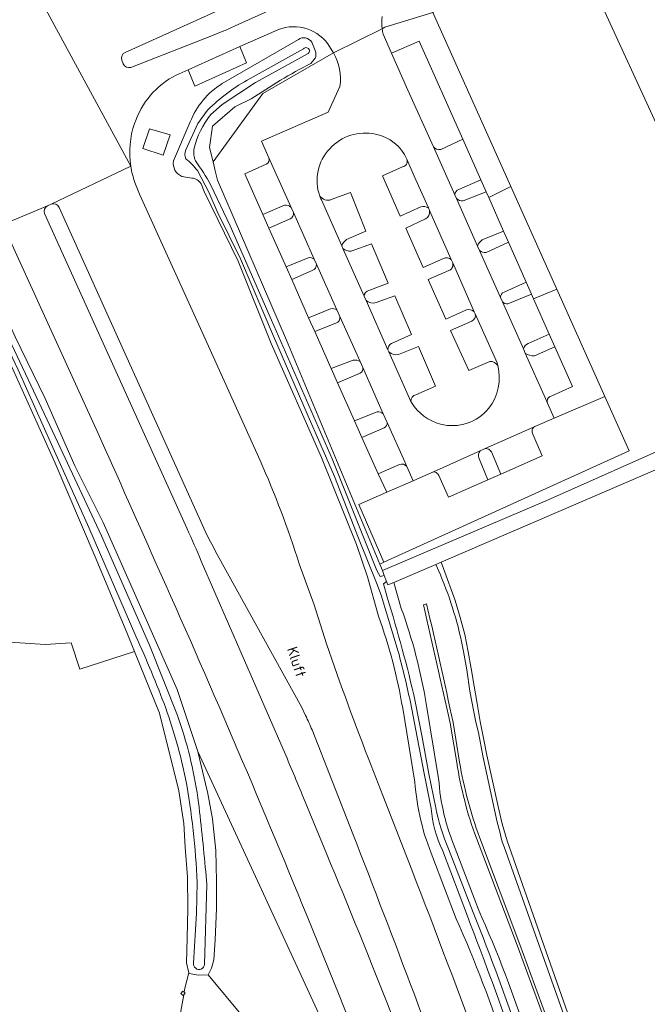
# Model space of a CAD drawing. Header units: metres. Extents: x 245598 to 248629, y 478632 to 481821.
# Tile 6 of 122: x 246661 to 246768, y 479429 to 479596. Entities that reach past the tile are written whole.
import ezdxf
from ezdxf.enums import TextEntityAlignment as Align

# ---------------------------------------------------------------- set-up
doc = ezdxf.new("R2010")
doc.units = ezdxf.units.M
for name, color, linetype, lineweight in [('B-XX-GR-GRAS-GV', 60, 'Continuous', 13), ('B-XX-GR-GROENVOORZIENING-GV', 80, 'Continuous', 18), ('B-XX-GR-HOUTWAL-GV', 40, 'Continuous', 13), ('B-XX-IE-MEUBILAIR_WEGMEUBILAIR_HOOGSPANNINGSMAST-GV', 60, 'Continuous', 18), ('B-XX-IE-TERREINAFSCHEIDING_KUNSTMATIG_HEKWERK-G', 20, 'IE-TERREINAFSCHEIDING-KUNSTMATIG', 18), ('B-XX-OG-TERREIN_ERF-GV', 7, 'Continuous', 18), ('B-XX-OG-TOPOGRAFIE-T18', 10, 'Continuous', 18), ('B-XX-OG-WATER-GV', 130, 'Continuous', 18), ('B-XX-OG-WATER_GREPPEL-GV', 160, 'Continuous', 18), ('B-XX-OG-WATER_SLOOT-GV', 120, 'Continuous', 18), ('B-XX-VH-VERHARDING_GESLOTEN-GV', 252, 'Continuous', 18), ('B-XX-VH-VERHARDING_HALFVERHARDING-GV', 252, 'Continuous', 18), ('B-XX-VH-VERHARDING_OPEN-GV', 252, 'Continuous', 18)]:
    doc.layers.add(name, color=color, linetype=linetype, lineweight=lineweight)
doc.styles.add('NLCS-ISO-M-T18', font='NLCS-ISO.ttf', dxfattribs={"height": 1.8})
doc.linetypes.add('IE-TERREINAFSCHEIDING-KUNSTMATIG', pattern='A,4,[82,NLCS.SHX,S=0.75,R=90,X=0,Y=0],4,-2', length=10)

msp = doc.modelspace()

# ---------------------------------------------------------------- linework, layer by layer
at = {"layer": 'B-XX-GR-GRAS-GV'}
msp.add_lwpolyline([(246885.338, 479570.563), (246882.988, 479568.775), (246848.287, 479554.075), (246787.263, 479527.413), (246732.768, 479503.965), (246733.177, 479502.886), (246735.142, 479497.416), (246736.017, 479494.517), (246736.817, 479491.633), (246737.388, 479488.7), (246737.906, 479485.813), (246738.394, 479482.831), (246738.896, 479479.89), (246739.416, 479476.83), (246739.963, 479473.972), (246740.567, 479471.06), (246742.485, 479462.353), (246743.181, 479459.41), (246743.999, 479456.502), (246756.9, 479419.8)], dxfattribs=at)
at = {"layer": 'B-XX-GR-GROENVOORZIENING-GV'}
for points in [[(246723.199, 479595.053), (246731.372, 479597.55), (246731.939, 479598.242), (246750.625, 479607.363), (246752.125, 479608.412), (246753.112, 479607.588), (246755.027, 479608.628), (246753.859, 479610.869)], [(246724.318, 479590.64), (246729.031, 479592.69), (246736.445, 479576.003), (246739.531, 479569.057), (246740.441, 479567.009), (246740.873, 479566.036), (246744.663, 479567.906), (246731.372, 479597.55), (246723.199, 479595.053), (246722.724, 479594.765)], [(246704.435, 479594.392), (246698.472, 479591.764), (246699.63, 479589.011), (246690.817, 479585.04), (246689.652, 479587.813), (246687.612, 479586.878)], [(246722.724, 479594.765), (246723.199, 479595.053)], [(246722.88, 479593.864), (246724.318, 479590.64)], [(246695.452, 479585.456), (246708.443, 479592.984)], [(246710.716, 479592.538), (246711.306, 479591.082)], [(246714.191, 479591.055), (246713.474, 479592.247)], [(246700.411, 479582.853), (246697.588, 479581.475), (246693.813, 479578.188), (246693.325, 479574.575), (246693.903, 479572.112), (246702.38, 479583.756), (246714.423, 479590.682)], [(246714.423, 479590.682), (246702.38, 479583.756), (246693.903, 479572.112), (246694.253, 479570.624), (246694.637, 479568.988), (246706.438, 479541.762), (246722.316, 479503.616), (246722.994, 479503.949), (246718.76, 479513.77), (246723.543, 479515.868), (246722.021, 479518.975), (246719.251, 479525.208), (246718.004, 479528.014), (246715.118, 479534.506), (246714.051, 479536.908), (246711.237, 479543.239), (246710.195, 479545.583), (246707.304, 479552.087)], [(246711.295, 479589.763), (246710.555, 479588.898)], [(246703.42, 479572.835), (246702.178, 479575.677), (246713.528, 479580.615), (246715.527, 479584.986)], [(246687.167, 479572.277), (246690.02, 479578.916)], [(246707.304, 479552.087), (246706.353, 479554.227), (246703.405, 479560.859), (246702.384, 479563.157), (246699.476, 479569.7), (246699.311, 479570.109), (246702.965, 479571.729)], [(246690.27, 479569.367), (246688.582, 479569.659)], [(246680.606, 479568.608), (246681.384, 479566.633), (246692.055, 479543.143), (246701.936, 479521.291)], [(246722.094, 479494.728), (246720.206, 479501.422), (246718.363, 479506.962), (246712.4, 479521.775), (246703.8, 479541.212), (246698.162, 479555.225), (246692.409, 479567.096), (246691.859, 479568.383)], [(246627.98, 479555.38), (246626.82, 479557.54), (246629.37, 479559.02), (246636.06, 479561.72), (246643.12, 479564.77), (246646.11, 479565.84), (246647.74, 479565.71), (246649.42, 479564.69), (246650.84, 479563.28), (246652.39, 479560.46), (246655.1, 479553.54), (246660.17, 479542.33), (246665.31, 479531.81), (246670.34, 479520.36), (246675.19, 479510.72), (246682.037, 479495.225), (246687.775, 479482.288), (246691.313, 479471.675), (246714.298, 479421.839), (246715.387, 479419.168), (246718.494, 479409.731), (246721.147, 479401.213), (246725.423, 479384.888)], [(246673.419, 479527.86), (246667.235, 479541.404), (246658.698, 479560.082), (246657.985, 479561.383), (246657.5, 479560.985)], [(246750.903, 479531.052), (246752.042, 479528.498), (246760.682, 479532.176), (246752.49, 479550.446), (246748.527, 479548.81), (246751.199, 479542.797)], [(246751.199, 479542.797), (246752.165, 479540.622), (246755.172, 479533.854), (246751.612, 479532.285), (246751.338, 479532.164)], [(246728.013, 479517.828), (246723.543, 479515.868), (246718.76, 479513.77), (246722.994, 479503.949), (246764.83, 479522.923), (246760.682, 479532.176), (246752.042, 479528.498), (246748.731, 479527.028)], [(246748.405, 479525.773), (246750.002, 479522.076), (246742.916, 479518.94), (246740.728, 479517.972), (246734.009, 479514.999), (246732.356, 479518.689)], [(246725.661, 479520.599), (246722.021, 479518.975), (246723.543, 479515.868)], [(246723.543, 479515.868), (246728.013, 479517.828), (246726.928, 479520.252)], [(246731.206, 479519.246), (246728.013, 479517.828)], [(246708.587, 479503.682), (246711.136, 479496.698), (246713.222, 479490.04)], [(246732.642, 479501.798), (246731.851, 479503.57), (246724.723, 479500.503), (246725.978, 479496.052)], [(246730.271, 479496.87), (246729.734, 479496.665)], [(246729.734, 479496.665), (246730.271, 479496.87)], [(246742.799, 479457.807), (246742.334, 479459.682), (246739.899, 479470.939), (246739.119, 479474.957), (246738.692, 479476.719), (246737.679, 479481.962), (246737.136, 479485.613), (246736.594, 479488.752)], [(246730.229, 479479.849), (246732.346, 479467.089)], [(246728.3, 479466.502), (246726.214, 479479.075)], [(246734.307, 479476.552), (246735.445, 479469.821)], [(246735.445, 479469.821), (246734.307, 479476.552)], [(246735.911, 479469.87), (246734.799, 479476.628)], [(246734.799, 479476.628), (246735.911, 479469.87)], [(246714.298, 479421.839), (246691.313, 479471.675), (246692.9, 479465), (246692.903, 479464.985), (246692.938, 479464.837), (246693.8, 479460.24), (246694.38, 479454.84), (246694.48, 479449.64), (246694.5, 479444.98), (246694.28, 479439.62), (246694.02, 479436.22), (246693.62, 479434.82), (246693.08, 479433.68), (246698.9, 479426.62)], [(246720.828, 479469.325), (246722.856, 479464.222), (246727.776, 479451.525)], [(246738.786, 479456.923), (246745.706, 479438.701), (246751.395, 479423.284), (246758.554, 479402.232), (246764.392, 479385.054), (246769.378, 479371.528), (246777.257, 479348.909), (246785.898, 479322.939), (246791.838, 479304.06), (246795.182, 479292.732), (246797.726, 479284.116), (246803.861, 479261.177), (246808.806, 479243.142), (246814.375, 479220.624), (246816.42, 479210.893)], [(246816.42, 479210.893), (246814.375, 479220.624), (246808.806, 479243.142), (246803.861, 479261.177), (246797.726, 479284.116), (246795.182, 479292.732), (246791.838, 479304.06), (246785.898, 479322.939), (246777.257, 479348.909), (246769.378, 479371.528), (246764.392, 479385.054), (246758.554, 479402.232), (246751.395, 479423.284), (246745.706, 479438.701), (246738.786, 479456.923)], [(246817.064, 479210.962), (246814.911, 479220.813), (246809.332, 479243.49), (246804.502, 479261.43), (246798.351, 479284.24), (246795.783, 479292.91), (246792.439, 479304.204), (246786.481, 479323.006), (246777.879, 479349.001), (246769.921, 479371.664), (246764.915, 479385.238), (246759.065, 479402.409), (246751.821, 479423.51), (246746.167, 479438.826), (246739.302, 479457.113)], [(246739.302, 479457.113), (246746.167, 479438.826), (246751.821, 479423.51), (246759.065, 479402.409), (246764.915, 479385.238), (246769.921, 479371.664), (246777.879, 479349.001), (246786.481, 479323.006), (246792.439, 479304.204), (246795.783, 479292.91), (246798.351, 479284.24), (246804.502, 479261.43), (246809.332, 479243.49), (246814.911, 479220.813), (246817.064, 479210.962)], [(246735.168, 479455.206), (246739.112, 479444.799)], [(246796.297, 479304.033), (246795.489, 479306.83), (246794.153, 479311.453), (246789.246, 479327.133), (246779.965, 479353.992), (246769.329, 479382.75), (246764.776, 479395.931), (246763.572, 479398.571), (246763.303, 479399.448), (246756.236, 479419.649), (246743.517, 479455.478)], [(246735.336, 479443.183), (246731.377, 479453.629)], [(246717.999, 479423.58), (246715.381, 479430.213), (246709.922, 479443.628)], [(246698.9, 479426.62), (246693.08, 479433.68), (246691.42, 479433.62), (246689.82, 479433.9), (246689.8, 479434), (246689.12, 479431.42), (246688.99, 479430.716), (246689.164, 479430.575), (246688.905, 479430.255), (246688.22, 479426.54)]]:
    msp.add_lwpolyline(points, dxfattribs=at)
for points in [[(246752.49, 479550.446), (246760.682, 479532.176), (246764.83, 479522.923), (246722.994, 479503.949), (246722.316, 479503.616), (246722.775, 479502.512), (246750.888, 479514.5), (246773.092, 479524.396), (246770.783, 479533.183), (246785.017, 479544.1), (246777.962, 479559.875), (246768.775, 479580.025), (246757.962, 479603.512), (246753.2, 479607.625), (246753.112, 479607.588), (246752.125, 479608.412), (246750.625, 479607.363), (246731.939, 479598.242), (246731.372, 479597.55), (246744.663, 479567.906), (246752.429, 479550.584)], [(246681.93, 479574.415), (246683.056, 479577.761), (246686.579, 479576.73), (246685.416, 479573.273)], [(246748.173, 479549.607), (246748.527, 479548.81), (246752.49, 479550.446), (246752.429, 479550.584), (246744.663, 479567.906), (246740.873, 479566.036), (246743.419, 479560.307), (246744.248, 479558.44), (246747.28, 479551.618)]]:
    msp.add_lwpolyline(points, close=True, dxfattribs=at)
for points in [[(246722.698, 479596.856, 0.0554732), (246722.724, 479594.765)], [(246713.474, 479592.247, 0.3583453), (246704.435, 479594.392)], [(246722.724, 479594.765, 0.0242664), (246722.88, 479593.864)], [(246708.443, 479592.984, -0.4108886), (246710.716, 479592.538)], [(246711.306, 479591.082, -0.1903015), (246711.295, 479589.763)], [(246714.423, 479590.682, 0.0152058), (246714.191, 479591.055)], [(246715.527, 479584.986, 0.1720524), (246714.423, 479590.682)], [(246710.555, 479588.898, 0.0275911), (246700.411, 479582.853)], [(246687.612, 479586.878, 0.1977986), (246680.545, 479578.672)], [(246690.02, 479578.916, -0.1610544), (246695.452, 479585.456)], [(246680.545, 479578.672, 0.1251579), (246679.881, 479571.385)], [(246688.582, 479569.659, -0.347914), (246687.167, 479572.277)], [(246702.965, 479571.729, 0.3784537), (246703.42, 479572.835)], [(246679.881, 479571.385, 0.0485921), (246680.606, 479568.608)], [(246691.859, 479568.383, 0.2405278), (246690.27, 479569.367)], [(246751.338, 479532.164, 0.4103995), (246750.903, 479531.052)], [(246684.23, 479503.67, 0.0015213), (246673.419, 479527.86)], [(246748.731, 479527.028, 0.46371), (246748.405, 479525.773)], [(246701.936, 479521.291, -0.0266314), (246708.587, 479503.682)], [(246726.928, 479520.252, 0.3133932), (246725.661, 479520.599)], [(246732.356, 479518.689, 0.4528856), (246731.206, 479519.246)], [(246709.922, 479443.628, 0.0090275), (246684.23, 479503.67)], [(246736.594, 479488.752, 0.0513363), (246732.642, 479501.798)], [(246729.734, 479496.665, -0.0034232), (246734.307, 479476.552)], [(246734.307, 479476.552, 0.0034232), (246729.734, 479496.665)], [(246734.799, 479476.628, 0.006432), (246730.271, 479496.87)], [(246730.271, 479496.87, -0.006432), (246734.799, 479476.628)], [(246725.978, 479496.052, -0.0455955), (246730.229, 479479.849)], [(246726.214, 479479.075, 0.0458701), (246722.094, 479494.728)], [(246713.222, 479490.04, 0.0094779), (246720.828, 479469.325)], [(246735.445, 479469.821, 0.0525007), (246738.786, 479456.923)], [(246738.786, 479456.923, -0.0525007), (246735.445, 479469.821)], [(246739.302, 479457.113, -0.0453692), (246735.911, 479469.87)], [(246735.911, 479469.87, 0.0453692), (246739.302, 479457.113)], [(246731.377, 479453.629, -0.082739), (246728.3, 479466.502)], [(246732.346, 479467.089, 0.0845012), (246735.168, 479455.206)], [(246743.517, 479455.478, -0.0600923), (246742.799, 479457.807)], [(246727.776, 479451.525, -0.0080585), (246751.181, 479388.096)], [(246739.112, 479444.799, -0.0290887), (246747.672, 479422.316)], [(246743.802, 479420.955, 0.0293275), (246735.336, 479443.183)]]:
    msp.add_lwpolyline(points, format="xyb", dxfattribs=at)
at = {"layer": 'B-XX-GR-HOUTWAL-GV'}
msp.add_lwpolyline([(246649.803, 479490.946), (246665.301, 479489.906), (246669.724, 479490.216), (246671.197, 479485.744), (246680.531, 479488.739), (246679.225, 479491.975), (246673.813, 479504.837), (246666.98, 479520.8), (246658.33, 479540.1)], dxfattribs=at)
at = {"layer": 'B-XX-IE-MEUBILAIR_WEGMEUBILAIR_HOOGSPANNINGSMAST-GV'}
msp.add_lwpolyline([(246688.752, 479430.908), (246688.42, 479430.498), (246688.832, 479430.165), (246688.905, 479430.255), (246689.164, 479430.575), (246688.99, 479430.716)], close=True, dxfattribs=at)
at = {"layer": 'B-XX-IE-TERREINAFSCHEIDING_KUNSTMATIG_HEKWERK-G'}
msp.add_lwpolyline([(246764.029, 479399.671), (246756.9, 479419.8), (246743.999, 479456.502), (246743.181, 479459.41), (246742.485, 479462.353), (246740.567, 479471.06), (246739.963, 479473.972), (246739.416, 479476.83), (246738.896, 479479.89), (246738.394, 479482.831), (246737.906, 479485.813), (246737.388, 479488.7), (246736.817, 479491.633), (246736.017, 479494.517), (246735.142, 479497.416), (246733.177, 479502.886)], dxfattribs=at)
at = {"layer": 'B-XX-OG-TERREIN_ERF-GV'}
for points in [[(246757.962, 479603.512), (246768.775, 479580.025), (246777.962, 479559.875), (246785.017, 479544.1), (246770.783, 479533.183), (246773.092, 479524.396), (246790.238, 479532.038), (246794.538, 479533.962), (246801.375, 479537), (246804.775, 479538.5), (246832.275, 479550.663)], [(246688.22, 479426.54), (246688.905, 479430.255), (246688.832, 479430.165), (246688.42, 479430.498), (246688.752, 479430.908), (246688.99, 479430.716), (246689.12, 479431.42), (246689.8, 479434), (246689.38, 479435.7), (246689.52, 479439.92), (246689.6, 479444.98), (246689.56, 479450.28), (246689.18, 479455.42), (246688.9, 479459.42), (246688.08, 479465), (246684.775, 479478.225), (246680.531, 479488.739), (246671.197, 479485.744), (246669.724, 479490.216), (246665.301, 479489.906), (246649.803, 479490.946), (246639.353, 479497.882), (246635.889, 479505.818), (246627.891, 479503.156)]]:
    msp.add_lwpolyline(points, dxfattribs=at)
at = {"layer": 'B-XX-OG-WATER-GV'}
for points in [[(246693.462, 479580.143), (246695.479, 479581.873), (246701.152, 479585.671), (246710.12, 479590.559)], [(246709.316, 479591.377), (246700.225, 479586.319)], [(246692.969, 479580.908), (246691.333, 479578.637), (246689.247, 479574.156)], [(246691.27, 479570.633), (246693.178, 479566.977), (246694.604, 479563.653), (246698.567, 479555.61), (246704.221, 479542.417), (246709.948, 479529.21), (246714.618, 479518.547), (246718.687, 479508.045), (246721.746, 479500.418), (246722.521, 479498.329), (246725.444, 479488.739)], [(246723.559, 479497.967), (246722.939, 479500.238), (246723.475, 479500.658), (246723.087, 479501.686), (246722.394, 479501.497), (246721.836, 479502.501), (246714.227, 479521.545), (246703.846, 479545.151), (246696.812, 479561.254), (246693.48, 479568.245)], [(246687.861, 479477.836), (246683.085, 479489.833), (246674.9, 479508.437), (246667.485, 479524.312), (246655.89, 479548.819), (246649.423, 479562.203)], [(246648.798, 479561.68), (246654.403, 479549.857), (246660.713, 479536.695), (246666.351, 479523.979), (246672.742, 479509.858), (246680.752, 479491.35)], [(246727.522, 479480.131), (246728.694, 479474.147), (246729.954, 479467.674), (246731.046, 479462.008)], [(246731.882, 479462.112), (246730.685, 479467.889), (246729.507, 479474.156), (246728.354, 479480.228)], [(246732.976, 479454.869), (246737.237, 479443.652)], [(246738.232, 479444.257), (246734.043, 479455.125)], [(246692.463, 479435.411), (246692.842, 479449.062), (246692.656, 479451.235)], [(246691.179, 479449.381), (246691.091, 479444.176), (246690.594, 479435.664)]]:
    msp.add_lwpolyline(points, dxfattribs=at)
for points in [[(246710.12, 479590.559, 1.1109504), (246709.316, 479591.377)], [(246700.225, 479586.319, 0.0727407), (246692.969, 479580.908)], [(246690.661, 479574.461, -0.0967202), (246693.462, 479580.143)], [(246689.247, 479574.156, 0.1941955), (246689.279, 479572.662)], [(246690.927, 479572.281, -0.1458274), (246690.661, 479574.461)], [(246689.279, 479572.662, -0.0527363), (246691.27, 479570.633)], [(246693.48, 479568.245, 0.0323611), (246690.927, 479572.281)], [(246728.354, 479480.228, 0.020686), (246723.559, 479497.967)], [(246680.752, 479491.35, -0.0172888), (246685.847, 479479.08)], [(246725.444, 479488.739, -0.0139149), (246727.522, 479480.131)], [(246685.847, 479479.08, -0.0339173), (246689.224, 479467.093)], [(246691.329, 479463.798, 0.0472996), (246687.861, 479477.836)], [(246689.224, 479467.093, -0.0364956), (246691.179, 479449.381)], [(246692.656, 479451.235, 0.0076775), (246691.329, 479463.798)], [(246731.046, 479462.008, 0.0826268), (246732.976, 479454.869)], [(246734.043, 479455.125, -0.05908), (246731.882, 479462.112)], [(246737.237, 479443.652, -0.0096029), (246745.539, 479420.94)], [(246746.553, 479421.476, 0.0175041), (246738.232, 479444.257)], [(246690.594, 479435.664, 1.0131821), (246692.463, 479435.411)]]:
    msp.add_lwpolyline(points, format="xyb", dxfattribs=at)
msp.add_lwpolyline([(246884.675, 479573.587), (246845.625, 479556.563), (246832.275, 479550.663), (246804.775, 479538.5), (246801.375, 479537), (246794.538, 479533.962), (246790.238, 479532.038), (246773.092, 479524.396), (246750.888, 479514.5), (246722.775, 479502.512), (246723.087, 479501.686), (246723.475, 479500.658), (246723.7, 479500.063), (246724.723, 479500.503), (246731.851, 479503.57), (246732.768, 479503.965), (246787.263, 479527.413), (246848.287, 479554.075), (246882.988, 479568.775), (246885.338, 479570.563)], close=True, dxfattribs=at)
at = {"layer": 'B-XX-OG-WATER_GREPPEL-GV'}
for points in [[(246732.768, 479503.965), (246731.851, 479503.57), (246732.642, 479501.798)], [(246901.67, 479460.67), (246870, 479446.73), (246837.15, 479432.18), (246819.918, 479424.561), (246803.65, 479417.48), (246785.683, 479409.283), (246765.147, 479399.796), (246764.029, 479399.671), (246756.9, 479419.8), (246743.999, 479456.502), (246743.181, 479459.41), (246742.485, 479462.353), (246740.567, 479471.06), (246739.963, 479473.972), (246739.416, 479476.83), (246738.896, 479479.89), (246738.394, 479482.831), (246737.906, 479485.813), (246737.388, 479488.7), (246736.817, 479491.633), (246736.017, 479494.517), (246735.142, 479497.416), (246733.177, 479502.886), (246732.768, 479503.965)], [(246736.594, 479488.752), (246737.136, 479485.613), (246737.679, 479481.962), (246738.692, 479476.719), (246739.119, 479474.957), (246739.899, 479470.939), (246742.334, 479459.682), (246742.799, 479457.807)], [(246743.517, 479455.478), (246756.236, 479419.649), (246763.303, 479399.448), (246763.572, 479398.571), (246764.342, 479397.42), (246765.431, 479396.77), (246766.6, 479397.179), (246767.42, 479398.365), (246776.7, 479402.8), (246806.518, 479415.745), (246806.6, 479415.8), (246847.78, 479434.25), (246851.299, 479435.819), (246863.813, 479441.397)]]:
    msp.add_lwpolyline(points, dxfattribs=at)
for points in [[(246732.642, 479501.798, -0.0513363), (246736.594, 479488.752)], [(246742.799, 479457.807, 0.0600923), (246743.517, 479455.478)]]:
    msp.add_lwpolyline(points, format="xyb", dxfattribs=at)
at = {"layer": 'B-XX-OG-WATER_SLOOT-GV'}
for points in [[(246708.443, 479592.984), (246695.452, 479585.456)], [(246711.306, 479591.082), (246710.716, 479592.538)], [(246710.12, 479590.559), (246701.152, 479585.671), (246695.479, 479581.873), (246693.462, 479580.143)], [(246700.225, 479586.319), (246709.316, 479591.377)], [(246710.555, 479588.898), (246711.295, 479589.763)], [(246693.48, 479568.245), (246696.812, 479561.254), (246703.846, 479545.151), (246714.227, 479521.545), (246721.836, 479502.501), (246722.394, 479501.497), (246723.087, 479501.686), (246722.775, 479502.512), (246722.316, 479503.616), (246706.438, 479541.762), (246694.637, 479568.988), (246694.253, 479570.624), (246693.903, 479572.112), (246693.325, 479574.575), (246693.813, 479578.188), (246697.588, 479581.475), (246700.411, 479582.853)], [(246689.247, 479574.156), (246691.333, 479578.637), (246692.969, 479580.908)], [(246690.02, 479578.916), (246687.167, 479572.277)], [(246725.444, 479488.739), (246722.521, 479498.329), (246721.746, 479500.418), (246718.687, 479508.045), (246714.618, 479518.547), (246709.948, 479529.21), (246704.221, 479542.417), (246698.567, 479555.61), (246694.604, 479563.653), (246693.178, 479566.977), (246691.27, 479570.633)], [(246688.582, 479569.659), (246690.27, 479569.367)], [(246691.859, 479568.383), (246692.409, 479567.096), (246698.162, 479555.225), (246703.8, 479541.212), (246712.4, 479521.775), (246718.363, 479506.962), (246720.206, 479501.422), (246722.094, 479494.728)], [(246649.423, 479562.203), (246655.89, 479548.819), (246667.485, 479524.312), (246674.9, 479508.437), (246683.085, 479489.833), (246687.861, 479477.836)], [(246680.752, 479491.35), (246672.742, 479509.858), (246666.351, 479523.979), (246660.713, 479536.695), (246654.403, 479549.857), (246648.798, 479561.68)], [(246658.33, 479540.1), (246666.98, 479520.8), (246673.813, 479504.837), (246679.225, 479491.975), (246680.531, 479488.739), (246684.775, 479478.225), (246688.08, 479465), (246688.9, 479459.42), (246689.18, 479455.42), (246689.56, 479450.28), (246689.6, 479444.98), (246689.52, 479439.92), (246689.38, 479435.7), (246689.8, 479434), (246689.82, 479433.9), (246691.42, 479433.62), (246693.08, 479433.68), (246693.62, 479434.82), (246694.02, 479436.22), (246694.28, 479439.62), (246694.5, 479444.98), (246694.48, 479449.64), (246694.38, 479454.84), (246693.8, 479460.24), (246692.938, 479464.837), (246692.903, 479464.985), (246692.9, 479465), (246691.313, 479471.675), (246687.775, 479482.288), (246682.037, 479495.225), (246675.19, 479510.72), (246670.34, 479520.36), (246665.31, 479531.81), (246660.17, 479542.33)], [(246725.978, 479496.052), (246724.723, 479500.503), (246723.7, 479500.063), (246723.475, 479500.658), (246722.939, 479500.238), (246723.559, 479497.967)], [(246731.046, 479462.008), (246729.954, 479467.674), (246728.694, 479474.147), (246727.522, 479480.131)], [(246728.354, 479480.228), (246729.507, 479474.156), (246730.685, 479467.889), (246731.882, 479462.112)], [(246732.346, 479467.089), (246730.229, 479479.849)], [(246726.214, 479479.075), (246728.3, 479466.502)], [(246737.237, 479443.652), (246732.976, 479454.869)], [(246734.043, 479455.125), (246738.232, 479444.257)], [(246739.112, 479444.799), (246735.168, 479455.206)], [(246731.377, 479453.629), (246735.336, 479443.183)], [(246692.656, 479451.235), (246692.842, 479449.062), (246692.463, 479435.411)], [(246690.594, 479435.664), (246691.091, 479444.176), (246691.179, 479449.381)]]:
    msp.add_lwpolyline(points, dxfattribs=at)
for points in [[(246710.716, 479592.538, 0.4108886), (246708.443, 479592.984)], [(246709.316, 479591.377, -1.1109504), (246710.12, 479590.559)], [(246711.295, 479589.763, 0.1903015), (246711.306, 479591.082)], [(246700.411, 479582.853, -0.0275911), (246710.555, 479588.898)], [(246695.452, 479585.456, 0.1610544), (246690.02, 479578.916)], [(246692.969, 479580.908, -0.0727407), (246700.225, 479586.319)], [(246693.462, 479580.143, 0.0967202), (246690.661, 479574.461)], [(246689.279, 479572.662, -0.1941955), (246689.247, 479574.156)], [(246690.661, 479574.461, 0.1458274), (246690.927, 479572.281)], [(246687.167, 479572.277, 0.347914), (246688.582, 479569.659)], [(246691.27, 479570.633, 0.0527363), (246689.279, 479572.662)], [(246690.927, 479572.281, -0.0323611), (246693.48, 479568.245)], [(246690.27, 479569.367, -0.2405278), (246691.859, 479568.383)], [(246723.559, 479497.967, -0.020686), (246728.354, 479480.228)], [(246730.229, 479479.849, 0.0455955), (246725.978, 479496.052)], [(246722.094, 479494.728, -0.0458701), (246726.214, 479479.075)], [(246685.847, 479479.08, 0.0172888), (246680.752, 479491.35)], [(246727.522, 479480.131, 0.0139149), (246725.444, 479488.739)], [(246689.224, 479467.093, 0.0339173), (246685.847, 479479.08)], [(246687.861, 479477.836, -0.0472996), (246691.329, 479463.798)], [(246691.179, 479449.381, 0.0364956), (246689.224, 479467.093)], [(246728.3, 479466.502, 0.082739), (246731.377, 479453.629)], [(246735.168, 479455.206, -0.0845012), (246732.346, 479467.089)], [(246691.329, 479463.798, -0.0076775), (246692.656, 479451.235)], [(246732.976, 479454.869, -0.0826268), (246731.046, 479462.008)], [(246731.882, 479462.112, 0.05908), (246734.043, 479455.125)], [(246747.672, 479422.316, 0.0290887), (246739.112, 479444.799)], [(246735.336, 479443.183, -0.0293275), (246743.802, 479420.955)], [(246745.539, 479420.94, 0.0096029), (246737.237, 479443.652)], [(246738.232, 479444.257, -0.0175041), (246746.553, 479421.476)], [(246692.463, 479435.411, -1.0131821), (246690.594, 479435.664)]]:
    msp.add_lwpolyline(points, format="xyb", dxfattribs=at)
at = {"layer": 'B-XX-VH-VERHARDING_GESLOTEN-GV'}
for points in [[(246650.237, 479575.887), (246657.985, 479561.383), (246665.722, 479564.624), (246666.347, 479564.902), (246679.881, 479571.385), (246662.865, 479602.835), (246662.701, 479602.775)], [(246662.865, 479602.835), (246679.881, 479571.385)], [(246678.946, 479590.775), (246707.481, 479603.672), (246708.941, 479600.382), (246697.661, 479595.278)], [(246695.738, 479594.415), (246693.824, 479593.63), (246679.902, 479588.22)], [(246687.612, 479586.878), (246689.652, 479587.813), (246698.472, 479591.764), (246704.435, 479594.392)], [(246714.423, 479590.682), (246722.724, 479594.765)], [(246722.724, 479594.765), (246714.423, 479590.682)], [(246724.318, 479590.64), (246722.88, 479593.864)], [(246713.474, 479592.247), (246714.191, 479591.055)], [(246715.527, 479584.986), (246713.528, 479580.615), (246702.178, 479575.677), (246703.42, 479572.835), (246707.205, 479564.369), (246707.593, 479563.5), (246711.155, 479555.533), (246711.522, 479554.711), (246715.014, 479546.902), (246715.523, 479545.762), (246718.945, 479538.108), (246719.405, 479537.079), (246722.917, 479529.225), (246723.575, 479527.752), (246726.588, 479521.013), (246726.928, 479520.252), (246728.013, 479517.828), (246731.206, 479519.246), (246731.956, 479519.579), (246739.41, 479522.889), (246740.291, 479523.28), (246748.002, 479526.704), (246748.731, 479527.028), (246752.042, 479528.498), (246750.903, 479531.052), (246750.56, 479531.821), (246747.109, 479539.565), (246746.791, 479540.277), (246743.233, 479548.26), (246742.882, 479549.05), (246739.329, 479557.02), (246738.984, 479557.794), (246735.378, 479565.886), (246735.095, 479566.521), (246731.446, 479574.707), (246727.118, 479584.36), (246724.318, 479590.64)], [(246678.61, 479588.824), (246678.369, 479589.47)], [(246726.927, 479572.586), (246728.183, 479569.703), (246730.59, 479564.273), (246730.791, 479563.82), (246734.483, 479555.49), (246734.732, 479554.929), (246738.423, 479546.602), (246738.589, 479546.229), (246742.292, 479537.875)], [(246679.881, 479571.385), (246666.347, 479564.902)], [(246701.936, 479521.291), (246692.055, 479543.143), (246681.384, 479566.633), (246680.606, 479568.608)], [(246727.708, 479531.119), (246727.614, 479531.331), (246723.864, 479539.764), (246723.712, 479540.108), (246719.975, 479548.512), (246719.653, 479549.237), (246716.03, 479557.386), (246715.833, 479557.829), (246712.36, 479565.641)], [(246665.722, 479564.624), (246657.985, 479561.383), (246658.698, 479560.082), (246667.235, 479541.404), (246673.419, 479527.86)], [(246667.679, 479564.351), (246692.873, 479508.622)], [(246689.485, 479509.639), (246665.195, 479563.307)], [(246693.688, 479507.022), (246694.623, 479505.263), (246709.012, 479479.173), (246709.68, 479477.838)], [(246705.844, 479472.098), (246691.906, 479504.142)], [(246713.222, 479490.04), (246711.136, 479496.698), (246708.587, 479503.682)], [(246710.767, 479475.388), (246717.717, 479457.703)], [(246727.776, 479451.525), (246722.856, 479464.222), (246720.828, 479469.325)], [(246713.223, 479454.337), (246709.321, 479463.798)], [(246709.922, 479443.628), (246715.381, 479430.213), (246717.999, 479423.58)]]:
    msp.add_lwpolyline(points, dxfattribs=at)
for points in [[(246722.724, 479594.765, -0.0554732), (246722.698, 479596.856)], [(246697.661, 479595.278, -0.0078524), (246695.738, 479594.415)], [(246704.435, 479594.392, -0.3583453), (246713.474, 479592.247)], [(246722.88, 479593.864, -0.0242664), (246722.724, 479594.765)], [(246678.369, 479589.47, -0.4006977), (246678.946, 479590.775)], [(246714.191, 479591.055, -0.0152058), (246714.423, 479590.682)], [(246714.423, 479590.682, -0.1720524), (246715.527, 479584.986)], [(246679.902, 479588.22, -0.3914773), (246678.61, 479588.824)], [(246680.545, 479578.672, -0.1977986), (246687.612, 479586.878)], [(246679.881, 479571.385, -0.1251579), (246680.545, 479578.672)], [(246713.785, 479574.363, -0.2692895), (246721.607, 479576.836)], [(246721.607, 479576.836, -0.2435326), (246726.927, 479572.586)], [(246712.085, 479566.305, -0.284349), (246713.785, 479574.363)], [(246680.606, 479568.608, -0.0485921), (246679.881, 479571.385)], [(246712.36, 479565.641, -0.0224773), (246712.085, 479566.305)], [(246665.195, 479563.307, -0.3863071), (246665.722, 479564.624)], [(246666.347, 479564.902, -0.4062113), (246667.679, 479564.351)], [(246742.411, 479537.453, -0.2313449), (246740.897, 479530.18)], [(246742.292, 479537.875, -0.013452), (246742.411, 479537.453)], [(246732.653, 479527.455, -0.1912426), (246727.708, 479531.119)], [(246740.897, 479530.18, -0.2964265), (246732.653, 479527.455)], [(246673.419, 479527.86, -0.0015213), (246684.23, 479503.67)], [(246708.587, 479503.682, 0.0266314), (246701.936, 479521.291)], [(246691.906, 479504.142, 0.0009631), (246689.485, 479509.639)], [(246692.873, 479508.622, 0.0418426), (246693.688, 479507.022)], [(246684.23, 479503.67, -0.0090275), (246709.922, 479443.628)], [(246720.828, 479469.325, -0.0094779), (246713.222, 479490.04)], [(246709.68, 479477.838, -0.0150391), (246710.767, 479475.388)], [(246709.321, 479463.798, 0.0051801), (246705.844, 479472.098)], [(246717.717, 479457.703, -0.006189), (246738.357, 479402.751)], [(246724.332, 479426.993, 0.0046497), (246713.223, 479454.337)], [(246751.181, 479388.096, 0.0080585), (246727.776, 479451.525)]]:
    msp.add_lwpolyline(points, format="xyb", dxfattribs=at)
at = {"layer": 'B-XX-VH-VERHARDING_HALFVERHARDING-GV'}
msp.add_lwpolyline([(246698.472, 479591.764), (246689.652, 479587.813), (246690.817, 479585.04), (246699.63, 479589.011)], close=True, dxfattribs=at)
at = {"layer": 'B-XX-VH-VERHARDING_OPEN-GV'}
for points in [[(246697.661, 479595.278), (246708.941, 479600.382), (246707.481, 479603.672), (246678.946, 479590.775)], [(246679.902, 479588.22), (246693.824, 479593.63), (246695.738, 479594.415)], [(246732.697, 479574.245), (246736.445, 479576.003), (246729.031, 479592.69), (246724.318, 479590.64), (246727.118, 479584.36), (246731.446, 479574.707)], [(246678.369, 479589.47), (246678.61, 479588.824)], [(246735.8, 479567.444), (246739.531, 479569.057), (246736.445, 479576.003), (246732.697, 479574.245)], [(246731.446, 479574.707), (246735.095, 479566.521)], [(246707.205, 479564.369), (246703.42, 479572.835)], [(246730.59, 479564.273), (246728.183, 479569.703), (246726.927, 479572.586)], [(246702.965, 479571.729), (246699.311, 479570.109), (246699.476, 479569.7), (246702.384, 479563.157)], [(246726.207, 479571.266), (246722.775, 479569.775), (246725.781, 479562.887), (246729.312, 479564.49)], [(246729.312, 479564.49), (246725.781, 479562.887), (246722.775, 479569.775), (246726.207, 479571.266)], [(246736.532, 479565.494), (246740.441, 479567.009), (246739.531, 479569.057), (246735.8, 479567.444)], [(246740.441, 479567.009), (246736.532, 479565.494)], [(246739.784, 479558.826), (246743.419, 479560.307), (246740.873, 479566.036), (246740.441, 479567.009)], [(246712.36, 479565.641), (246715.833, 479557.829)], [(246716.659, 479558.931), (246719.934, 479560.307), (246717.312, 479566.917), (246714.054, 479565.691)], [(246714.054, 479565.691), (246717.312, 479566.917), (246719.934, 479560.307), (246716.659, 479558.931)], [(246735.095, 479566.521), (246735.378, 479565.886)], [(246735.378, 479565.886), (246738.984, 479557.794)], [(246666.347, 479564.902), (246665.722, 479564.624)], [(246692.873, 479508.622), (246667.679, 479564.351)], [(246706.07, 479564.738), (246702.384, 479563.157), (246703.405, 479560.859), (246707.033, 479562.42)], [(246702.384, 479563.157), (246706.07, 479564.738)], [(246707.593, 479563.5), (246707.205, 479564.369)], [(246730.791, 479563.82), (246730.59, 479564.273)], [(246734.483, 479555.49), (246730.791, 479563.82)], [(246665.195, 479563.307), (246689.485, 479509.639)], [(246707.033, 479562.42), (246703.405, 479560.859), (246706.353, 479554.227), (246710.119, 479555.797)], [(246711.155, 479555.533), (246707.593, 479563.5)], [(246730.128, 479562.431), (246726.76, 479560.816), (246729.689, 479554.127), (246733.171, 479555.692)], [(246733.171, 479555.692), (246729.689, 479554.127), (246726.76, 479560.816), (246730.128, 479562.431)], [(246740.419, 479556.69), (246744.248, 479558.44), (246743.419, 479560.307), (246739.784, 479558.826)], [(246715.833, 479557.829), (246716.03, 479557.386)], [(246716.03, 479557.386), (246719.653, 479549.237)], [(246720.467, 479550.202), (246723.734, 479551.493), (246720.905, 479558.158), (246717.44, 479556.911)], [(246717.44, 479556.911), (246720.905, 479558.158), (246723.734, 479551.493), (246720.467, 479550.202)], [(246738.984, 479557.794), (246739.329, 479557.02)], [(246739.329, 479557.02), (246742.882, 479549.05)], [(246743.507, 479549.91), (246747.28, 479551.618), (246744.248, 479558.44), (246740.419, 479556.69)], [(246710.119, 479555.797), (246706.353, 479554.227)], [(246711.522, 479554.711), (246711.155, 479555.533)], [(246734.732, 479554.929), (246734.483, 479555.49)], [(246706.353, 479554.227), (246707.304, 479552.087), (246710.809, 479553.607)], [(246710.809, 479553.607), (246707.304, 479552.087), (246710.195, 479545.583), (246713.909, 479547.11)], [(246715.014, 479546.902), (246711.522, 479554.711)], [(246734.061, 479553.596), (246730.553, 479552.069), (246733.57, 479545.356), (246737.077, 479546.922)], [(246737.077, 479546.922), (246733.57, 479545.356), (246730.553, 479552.069), (246734.061, 479553.596)], [(246738.423, 479546.602), (246734.732, 479554.929)], [(246748.173, 479549.607), (246747.28, 479551.618), (246743.507, 479549.91)], [(246719.653, 479549.237), (246719.975, 479548.512)], [(246724.287, 479541.202), (246727.716, 479542.725), (246724.906, 479549.315), (246721.703, 479548.165)], [(246721.703, 479548.165), (246724.906, 479549.315), (246727.716, 479542.725), (246724.287, 479541.202)], [(246742.882, 479549.05), (246743.233, 479548.26)], [(246744.141, 479547.962), (246748.173, 479549.607)], [(246747.609, 479541.173), (246751.199, 479542.797), (246748.527, 479548.81), (246748.173, 479549.607), (246744.141, 479547.962)], [(246713.909, 479547.11), (246710.195, 479545.583), (246711.237, 479543.239)], [(246715.523, 479545.762), (246715.014, 479546.902)], [(246719.975, 479548.512), (246723.712, 479540.108)], [(246743.233, 479548.26), (246746.791, 479540.277)], [(246718.945, 479538.108), (246715.523, 479545.762)], [(246738.589, 479546.229), (246738.423, 479546.602)], [(246742.292, 479537.875), (246738.589, 479546.229)], [(246711.237, 479543.239), (246714.803, 479544.668)], [(246714.803, 479544.668), (246711.237, 479543.239), (246714.051, 479536.908), (246717.801, 479538.364)], [(246738.014, 479545.013), (246734.358, 479543.383), (246737.463, 479536.62), (246741.087, 479538.145)], [(246741.087, 479538.145), (246737.463, 479536.62), (246734.358, 479543.383), (246738.014, 479545.013)], [(246748.657, 479539.115), (246752.165, 479540.622), (246751.199, 479542.797), (246747.609, 479541.173)], [(246728.482, 479532.469), (246731.795, 479533.945), (246728.89, 479540.684), (246725.52, 479539.344)], [(246725.52, 479539.344), (246728.89, 479540.684), (246731.795, 479533.945), (246728.482, 479532.469)], [(246746.791, 479540.277), (246747.109, 479539.565)], [(246752.165, 479540.622), (246748.657, 479539.115)], [(246751.338, 479532.164), (246751.612, 479532.285), (246755.172, 479533.854), (246752.165, 479540.622)], [(246723.712, 479540.108), (246723.864, 479539.764)], [(246723.864, 479539.764), (246727.614, 479531.331)], [(246747.109, 479539.565), (246750.56, 479531.821), (246750.903, 479531.052)], [(246717.801, 479538.364), (246714.051, 479536.908), (246715.118, 479534.506)], [(246719.405, 479537.079), (246718.945, 479538.108)], [(246722.917, 479529.225), (246719.405, 479537.079)], [(246715.118, 479534.506), (246718.955, 479536.149)], [(246718.955, 479536.149), (246715.118, 479534.506), (246718.004, 479528.014), (246721.846, 479529.544)], [(246727.614, 479531.331), (246727.708, 479531.119)], [(246721.846, 479529.544), (246718.004, 479528.014), (246719.251, 479525.208)], [(246723.575, 479527.752), (246722.917, 479529.225)], [(246719.251, 479525.208), (246723.071, 479526.855)], [(246723.071, 479526.855), (246719.251, 479525.208), (246722.021, 479518.975)], [(246726.928, 479520.252), (246726.588, 479521.013), (246723.575, 479527.752)], [(246748.731, 479527.028), (246748.002, 479526.704), (246740.291, 479523.28)], [(246741.327, 479522.734), (246742.916, 479518.94), (246750.002, 479522.076), (246748.405, 479525.773)], [(246739.41, 479522.889), (246731.956, 479519.579), (246731.206, 479519.246)], [(246732.356, 479518.689), (246734.009, 479514.999), (246740.728, 479517.972), (246739.186, 479521.727)], [(246739.186, 479521.727), (246740.728, 479517.972)], [(246740.291, 479523.28), (246739.41, 479522.889)], [(246740.728, 479517.972), (246742.916, 479518.94), (246741.327, 479522.734)], [(246722.021, 479518.975), (246725.661, 479520.599)], [(246709.68, 479477.838), (246709.012, 479479.173), (246694.623, 479505.263), (246693.688, 479507.022)], [(246691.906, 479504.142), (246705.844, 479472.098)], [(246717.717, 479457.703), (246710.767, 479475.388)], [(246709.321, 479463.798), (246713.223, 479454.337)]]:
    msp.add_lwpolyline(points, dxfattribs=at)
for points in [[(246695.738, 479594.415, 0.0078524), (246697.661, 479595.278)], [(246678.946, 479590.775, 0.4006977), (246678.369, 479589.47)], [(246678.61, 479588.824, 0.3914773), (246679.902, 479588.22)], [(246721.607, 479576.836, 0.2692895), (246713.785, 479574.363)], [(246726.927, 479572.586, 0.2435326), (246721.607, 479576.836)], [(246713.785, 479574.363, 0.284349), (246712.085, 479566.305)], [(246731.446, 479574.707, 0.3063776), (246732.697, 479574.245)], [(246732.697, 479574.245, -0.3063776), (246731.446, 479574.707)], [(246703.42, 479572.835, -0.3784537), (246702.965, 479571.729)], [(246726.927, 479572.586, -0.4618897), (246726.207, 479571.266)], [(246726.207, 479571.266, 0.4618897), (246726.927, 479572.586)], [(246735.8, 479567.444, 0.3080946), (246735.095, 479566.521)], [(246735.095, 479566.521, -0.3080946), (246735.8, 479567.444)], [(246714.054, 479565.691, -0.3184761), (246712.085, 479566.305)], [(246712.085, 479566.305, 0.0224773), (246712.36, 479565.641)], [(246712.085, 479566.305, 0.3184761), (246714.054, 479565.691)], [(246735.378, 479565.886, 0.2262765), (246736.532, 479565.494)], [(246736.532, 479565.494, -0.2262765), (246735.378, 479565.886)], [(246665.722, 479564.624, 0.3863071), (246665.195, 479563.307)], [(246667.679, 479564.351, 0.4062113), (246666.347, 479564.902)], [(246707.205, 479564.369, 0.2315875), (246706.07, 479564.738)], [(246706.07, 479564.738, -0.2315875), (246707.205, 479564.369)], [(246729.312, 479564.49, -0.2140874), (246730.59, 479564.273)], [(246730.59, 479564.273, 0.2140874), (246729.312, 479564.49)], [(246730.791, 479563.82, -0.3408269), (246730.128, 479562.431)], [(246730.128, 479562.431, 0.3408269), (246730.791, 479563.82)], [(246707.033, 479562.42, 0.3368138), (246707.593, 479563.5)], [(246707.593, 479563.5, -0.3368138), (246707.033, 479562.42)], [(246715.833, 479557.829, -0.1460934), (246716.659, 479558.931)], [(246716.659, 479558.931, 0.1460934), (246715.833, 479557.829)], [(246739.784, 479558.826, 0.2092933), (246738.984, 479557.794)], [(246738.984, 479557.794, -0.2092933), (246739.784, 479558.826)], [(246717.44, 479556.911, -0.2004225), (246716.03, 479557.386)], [(246716.03, 479557.386, 0.2004225), (246717.44, 479556.911)], [(246739.329, 479557.02, 0.2460911), (246740.419, 479556.69)], [(246740.419, 479556.69, -0.2460911), (246739.329, 479557.02)], [(246711.155, 479555.533, 0.2431933), (246710.119, 479555.797)], [(246710.119, 479555.797, -0.2431933), (246711.155, 479555.533)], [(246733.171, 479555.692, -0.2561283), (246734.483, 479555.49)], [(246734.483, 479555.49, 0.2561283), (246733.171, 479555.692)], [(246710.809, 479553.607, 0.3568819), (246711.522, 479554.711)], [(246711.522, 479554.711, -0.3568819), (246710.809, 479553.607)], [(246734.732, 479554.929, -0.4144421), (246734.061, 479553.596)], [(246734.061, 479553.596, 0.4144421), (246734.732, 479554.929)], [(246719.653, 479549.237, -0.3524348), (246720.467, 479550.202)], [(246720.467, 479550.202, 0.3524348), (246719.653, 479549.237)], [(246743.507, 479549.91, 0.3668741), (246742.882, 479549.05)], [(246742.882, 479549.05, -0.3668741), (246743.507, 479549.91)], [(246715.014, 479546.902, 0.1613321), (246713.909, 479547.11)], [(246713.909, 479547.11, -0.1613321), (246715.014, 479546.902)], [(246721.703, 479548.165, -0.2600433), (246719.975, 479548.512)], [(246719.975, 479548.512, 0.2600433), (246721.703, 479548.165)], [(246737.077, 479546.922, -0.2430216), (246738.423, 479546.602)], [(246738.423, 479546.602, 0.2430216), (246737.077, 479546.922)], [(246743.233, 479548.26, 0.2600902), (246744.141, 479547.962)], [(246744.141, 479547.962, -0.2600902), (246743.233, 479548.26)], [(246714.803, 479544.668, 0.4095904), (246715.523, 479545.762)], [(246715.523, 479545.762, -0.4095904), (246714.803, 479544.668)], [(246738.589, 479546.229, -0.3272036), (246738.014, 479545.013)], [(246738.014, 479545.013, 0.3272036), (246738.589, 479546.229)], [(246723.712, 479540.108, -0.265715), (246724.287, 479541.202)], [(246724.287, 479541.202, 0.265715), (246723.712, 479540.108)], [(246747.609, 479541.173, 0.2554917), (246746.791, 479540.277)], [(246746.791, 479540.277, -0.2554917), (246747.609, 479541.173)], [(246725.52, 479539.344, -0.2637781), (246723.864, 479539.764)], [(246723.864, 479539.764, 0.2637781), (246725.52, 479539.344)], [(246747.109, 479539.565, 0.2034669), (246748.657, 479539.115)], [(246748.657, 479539.115, -0.2034669), (246747.109, 479539.565)], [(246718.945, 479538.108, 0.1652447), (246717.801, 479538.364)], [(246717.801, 479538.364, -0.1652447), (246718.945, 479538.108)], [(246718.955, 479536.149, 0.3792607), (246719.405, 479537.079)], [(246719.405, 479537.079, -0.3792607), (246718.955, 479536.149)], [(246740.897, 479530.18, 0.2313449), (246742.411, 479537.453)], [(246741.087, 479538.145, -0.268296), (246742.411, 479537.453)], [(246742.411, 479537.453, 0.268296), (246741.087, 479538.145)], [(246742.411, 479537.453, 0.013452), (246742.292, 479537.875)], [(246727.614, 479531.331, -0.3560576), (246728.482, 479532.469)], [(246728.482, 479532.469, 0.3560576), (246727.614, 479531.331)], [(246750.903, 479531.052, -0.4103995), (246751.338, 479532.164)], [(246727.708, 479531.119, 0.1912426), (246732.653, 479527.455)], [(246732.653, 479527.455, 0.2964265), (246740.897, 479530.18)], [(246722.917, 479529.225, 0.2327063), (246721.846, 479529.544)], [(246721.846, 479529.544, -0.2327063), (246722.917, 479529.225)], [(246723.071, 479526.855, 0.3131685), (246723.575, 479527.752)], [(246723.575, 479527.752, -0.3131685), (246723.071, 479526.855)], [(246748.405, 479525.773, -0.46371), (246748.731, 479527.028)], [(246739.41, 479522.889, 0.2684795), (246739.186, 479521.727)], [(246739.186, 479521.727, -0.2684795), (246739.41, 479522.889)], [(246741.327, 479522.734, 0.3184875), (246740.291, 479523.28)], [(246740.291, 479523.28, -0.3184875), (246741.327, 479522.734)], [(246725.661, 479520.599, -0.3133932), (246726.928, 479520.252)], [(246731.206, 479519.246, -0.4528856), (246732.356, 479518.689)], [(246689.485, 479509.639, -0.0009631), (246691.906, 479504.142)], [(246693.688, 479507.022, -0.0418426), (246692.873, 479508.622)], [(246710.767, 479475.388, 0.0150391), (246709.68, 479477.838)], [(246705.844, 479472.098, -0.0051801), (246709.321, 479463.798)], [(246738.357, 479402.751, 0.006189), (246717.717, 479457.703)], [(246713.223, 479454.337, -0.0046497), (246724.332, 479426.993)]]:
    msp.add_lwpolyline(points, format="xyb", dxfattribs=at)
msp.add_lwpolyline([(246681.93, 479574.415), (246685.416, 479573.273), (246686.579, 479576.73), (246683.056, 479577.761)], close=True, dxfattribs=at)

# ---------------------------------------------------------------- texts
at = {"layer": 'B-XX-OG-TOPOGRAFIE-T18', "style": 'NLCS-ISO-M-T18'}
msp.add_text('Kluft', height=1.8, rotation=288.4, dxfattribs=at).set_placement((246708.155, 479486.944), align=Align.MIDDLE_CENTER)

doc.saveas('drawing.dxf')
